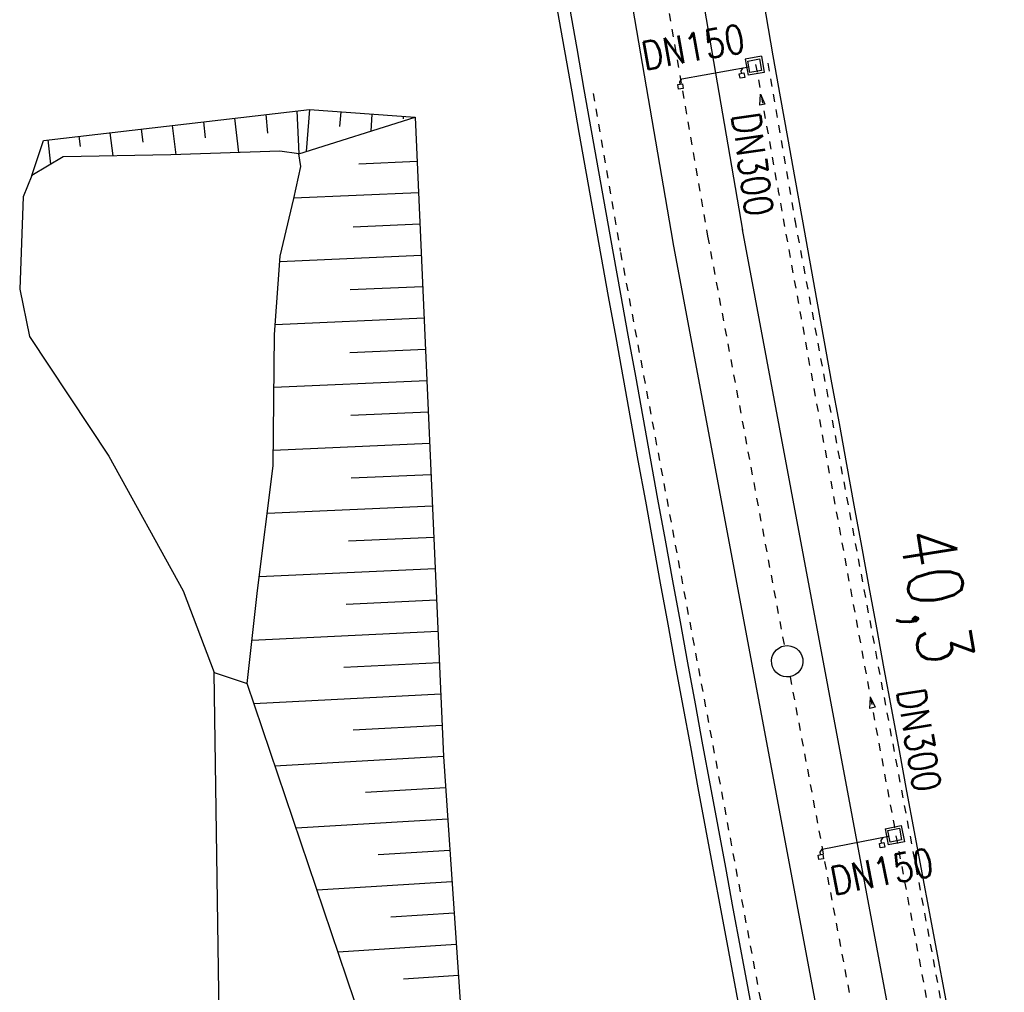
# Model space of a CAD drawing. Extents: x 446577 to 447152, y 443659 to 444842.
# Tile 25 of 41: x 446739 to 446801, y 444438 to 444500. Entities that reach past the tile are written whole.
import ezdxf

# ---------------------------------------------------------------- set-up
doc = ezdxf.new("R2010")
doc.units = 0
doc.header["$LTSCALE"] = 2
doc.header["$MEASUREMENT"] = 0
for name, pattern in [('ACAD_ISO03W100', [0.5, 0.25, -0.25]), ('ACAD_ISO10W100W', [0.5, 0.25, -0.25]), ('AUSGEZOGEN', [0]), ('STRICHLINIEX2', [0.5, 0.25, -0.25])]:
    doc.linetypes.add(name, pattern=pattern)
for name, color, linetype in [('Bahnachse', 7, 'CONTINUOUS'), ('Bestand', 8, 'CONTINUOUS'), ('FBR', 8, 'CONTINUOUS'), ('Gleisachse', 7, 'CONTINUOUS'), ('Ingenieurbauwerke', 15, 'CONTINUOUS'), ('SCHLITZRINNE', 8, 'AUSGEZOGEN')]:
    doc.layers.add(name, color=color, linetype=linetype)
doc.styles.add('ROMANS', font='romans.shx', dxfattribs={"width": 0.8})

msp = doc.modelspace()

# ---------------------------------------------------------------- hatches: boundary and pattern name
at = {"layer": 'SCHLITZRINNE'}
h = msp.add_hatch(dxfattribs=at)
h.set_pattern_fill('_USER', color=256, scale=1.5, angle=45, style=0, pattern_type=0)
h.set_pattern_definition([(322.9886, (446836.6, 444435.4555), (0.9029613, 1.1977733), [])])
edge = h.paths.add_edge_path()
edge.add_arc((443111.832, 443902.605), 3762.708, 8.237949, 8.309741, ccw=False)
edge.add_arc((446520.767, 444396.145), 318.231, 7.99109, 8.23795, ccw=False)
edge.add_arc((253459.124, 417293.726), 195272.941, 7.98719511, 7.99108691, ccw=False)
edge.add_arc((449695.908, 444828.286), 2886.155, 187.987194, 188.019207)
edge.add_arc((478554.213, 448893.922), 32029.442, 188.0192069, 188.0307218)
edge.add_arc((640420.622, 471731.273), 195498.946, 188.0307211, 188.03538189)
edge.add_arc((455274.806, 445594.124), 8517.332, 188.0353819, 188.0971516)
edge.add_arc((489167.9, 450416.106), 42751.721, 188.0971513, 188.1247221)
edge.add_arc((449184.272, 444707.99), 2362.699, 188.124722, 188.49575)
edge.add_arc((449950.357, 444822.425), 3137.283, 188.49575, 188.817734)
edge.add_arc((447543.72, 444449.095), 701.862, 188.817734, 189.303528)
edge.add_arc((451782.27, 445143.452), 4996.911, 189.303528, 189.485594)
edge.add_arc((448740.59, 444635.235), 1913.065, 189.485594, 190.210777)
edge.add_arc((449004.187, 444682.715), 2180.905, 190.210777, 190.889971)
edge.add_arc((448612.493, 444607.358), 1782.027, 190.889971, 191.613703)
edge.add_arc((448466.452, 444577.343), 1632.933, 191.613703, 192.369753)
edge.add_arc((450054.509, 444925.622), 3258.733, 192.369753, 192.712319)
edge.add_arc((448394.443, 444551.135), 1556.951, 192.712319, 193.207918)
edge.add_arc((448423.514, 444557.958), 1586.813, 193.207918, 193.562183)
edge.add_arc((449785.723, 444886.559), 2988.095, 193.562183, 193.820345)
edge.add_arc((448360.45, 444535.942), 1520.33, 193.820345, 194.673969)
edge.add_arc((449045.992, 444715.457), 2228.985, 194.673969, 195.378954)
edge.add_arc((447260.209, 444224.277), 376.885, 195.37895, 195.98013)
edge.add_arc((496192.196, 458236.932), 51275.744, 195.9801271, 196.0316672)
edge.add_arc((447192.225, 444157.103), 293.013, 196.03167, 196.92811)
edge.add_arc((450021.91, 445018.344), 3250.86, 196.928113, 197.197245)
edge.add_arc((443111.832, 443902.605), 3762.208, 8.237949, 8.309741, ccw=False)
edge.add_arc((446520.767, 444396.145), 317.731, 7.99109, 8.23795, ccw=False)
edge.add_arc((253459.124, 417293.726), 195272.441, 7.98719511, 7.99108691, ccw=False)
edge.add_arc((449695.908, 444828.286), 2886.655, 187.987194, 188.006968)
edge.add_line((446834.541, 444446.336), (446835.036, 444446.408))
h = msp.add_hatch(dxfattribs=at)
h.set_pattern_fill('_USER', color=256, scale=1.5, angle=45, style=0, pattern_type=0)
h.set_pattern_definition([(331.9152, (446910.9975, 444074.8353), (0.706167, 1.3233776), [])])
edge = h.paths.add_edge_path()
edge.add_arc((443111.832, 443902.605), 3762.708, 8.237949, 8.309741, ccw=False)
edge.add_arc((446520.767, 444396.145), 318.231, 7.99109, 8.23795, ccw=False)
edge.add_arc((253459.124, 417293.726), 195272.941, 7.98719511, 7.99108691, ccw=False)
edge.add_arc((449695.908, 444828.286), 2886.155, 187.987194, 188.019207)
edge.add_arc((478554.213, 448893.922), 32029.442, 188.0192069, 188.0307218)
edge.add_arc((640420.622, 471731.273), 195498.946, 188.0307211, 188.03538189)
edge.add_arc((455274.806, 445594.124), 8517.332, 188.0353819, 188.0971516)
edge.add_arc((489167.9, 450416.106), 42751.721, 188.0971513, 188.1247221)
edge.add_arc((449184.272, 444707.99), 2362.699, 188.124722, 188.49575)
edge.add_arc((449950.357, 444822.425), 3137.283, 188.49575, 188.817734)
edge.add_arc((447543.72, 444449.095), 701.862, 188.817734, 189.303528)
edge.add_arc((451782.27, 445143.452), 4996.911, 189.303528, 189.485594)
edge.add_arc((448740.59, 444635.235), 1913.065, 189.485594, 190.210777)
edge.add_arc((449004.187, 444682.715), 2180.905, 190.210777, 190.889971)
edge.add_arc((448612.493, 444607.358), 1782.027, 190.889971, 191.613703)
edge.add_arc((448466.452, 444577.343), 1632.933, 191.613703, 192.369753)
edge.add_arc((450054.509, 444925.622), 3258.733, 192.369753, 192.712319)
edge.add_arc((448394.443, 444551.135), 1556.951, 192.712319, 193.207918)
edge.add_arc((448423.514, 444557.958), 1586.813, 193.207918, 193.562183)
edge.add_arc((449785.723, 444886.559), 2988.095, 193.562183, 193.820345)
edge.add_arc((448360.45, 444535.942), 1520.33, 193.820345, 194.673969)
edge.add_arc((449045.992, 444715.457), 2228.985, 194.673969, 195.378954)
edge.add_arc((447260.209, 444224.277), 376.885, 195.37895, 195.98013)
edge.add_arc((496192.196, 458236.932), 51275.744, 195.9801271, 196.0316672)
edge.add_arc((447192.225, 444157.103), 293.013, 196.03167, 196.92811)
edge.add_arc((450021.91, 445018.344), 3250.86, 196.928113, 197.197245)
edge.add_arc((447192.225, 444157.103), 293.513, 196.15125, 196.92811)
edge.add_arc((450021.91, 445018.344), 3251.36, 196.928113, 197.197245)

# ---------------------------------------------------------------- linework, layer by layer
at = {"layer": 'Bahnachse', "linetype": 'ACAD_ISO10W100W'}
for p, q in [((446770.312, 444556.694), (446782.467, 444486.336)), ((446782.467, 444486.336), (446787.357, 444460.197)), ((446787.724, 444458.231), (446793.747, 444426.037))]:
    msp.add_line(p, q, dxfattribs=at)
at = {"layer": 'Bahnachse', "linetype": 'Continuous'}
msp.add_ellipse((446787.541, 444459.214), major_axis=(-0.707, 0.707), ratio=1, start_param=2.514591, end_param=8.797776, dxfattribs=at)
at = {"layer": 'Bestand', "linetype": 'Continuous'}
for p, q in [((446756.275, 444494.317), (446756.394, 444491.571)), ((446757.074, 444494.41), (446756.875, 444491.722)), ((446752.302, 444493.855), (446752.557, 444491.661)), ((446754.288, 444494.086), (446754.406, 444492.908)), ((446756.394, 444491.571), (446763.814, 444493.91)), ((446759.069, 444494.262), (446758.998, 444493.316)), ((446761.063, 444494.114), (446760.982, 444493.017)), ((446763.058, 444493.966), (446763.046, 444493.815)), ((446746.342, 444493.161), (446746.44, 444492.321)), ((446748.328, 444493.392), (446748.546, 444491.52)), ((446750.315, 444493.624), (446750.433, 444492.607)), ((446740.382, 444492.468), (446740.563, 444490.916)), ((446742.369, 444492.699), (446742.443, 444492.057)), ((446744.355, 444492.93), (446744.528, 444491.447)), ((446763.939, 444491.095), (446760.232, 444490.93)), ((446764.028, 444489.097), (446756.078, 444488.744)), ((446764.116, 444487.099), (446759.861, 444486.91)), ((446764.205, 444485.101), (446755.188, 444484.701)), ((446764.294, 444483.103), (446759.665, 444482.897)), ((446764.382, 444481.105), (446754.886, 444480.683)), ((446764.471, 444479.107), (446759.648, 444478.893)), ((446764.56, 444477.109), (446754.804, 444476.676)), ((446764.648, 444475.111), (446759.716, 444474.892)), ((446764.737, 444473.113), (446754.763, 444472.67)), ((446764.826, 444471.115), (446759.726, 444470.888)), ((446764.914, 444469.116), (446754.377, 444468.649)), ((446765.003, 444467.118), (446759.565, 444466.872)), ((446765.092, 444465.12), (446753.874, 444464.593)), ((446765.18, 444463.122), (446759.407, 444462.842)), ((446765.269, 444461.124), (446753.404, 444460.531)), ((446765.358, 444459.126), (446759.266, 444458.812)), ((446751.705, 444410.464), (446751.002, 444458.499)), ((446751.002, 444458.499), (446753.094, 444457.794)), ((446765.446, 444457.128), (446753.534, 444456.496)), ((446765.535, 444455.13), (446759.871, 444454.821)), ((446765.624, 444453.132), (446754.878, 444452.529)), ((446765.759, 444451.137), (446760.654, 444450.843)), ((446765.895, 444449.141), (446756.219, 444448.57)), ((446766.03, 444447.146), (446761.46, 444446.869)), ((446766.165, 444445.151), (446757.559, 444444.616)), ((446766.301, 444443.155), (446762.264, 444442.898)), ((446766.436, 444441.16), (446758.896, 444440.669)), ((446766.571, 444439.164), (446763.067, 444438.932))]:
    msp.add_line(p, q, dxfattribs=at)
for points in [[(446740.114, 444492.437), (446757.074, 444494.41), (446763.814, 444493.91)], [(446763.814, 444493.91), (446765.623, 444453.148), (446767.976, 444418.441), (446767.598, 444407.752), (446771.167, 444401.271), (446773.62, 444397.647), (446783.41, 444372.766), (446785.272, 444363.347)], [(446739.372, 444490.209), (446740.114, 444492.437)], [(446756.394, 444491.571), (446755.179, 444491.754), (446748.23, 444491.509), (446741.37, 444491.395), (446739.372, 444490.209), (446738.822, 444488.831)], [(446783.447, 444362.996), (446781.272, 444371.88), (446771.153, 444398.881), (446769.403, 444401.321), (446764.492, 444406.594), (446764.123, 444412.906), (446762.809, 444421.856), (446763.377, 444427.444), (446753.094, 444457.794), (446753.766, 444463.723), (446754.753, 444471.684), (446754.839, 444480.062), (446755.214, 444485.048), (446756.077, 444488.738), (446756.528, 444490.782), (446756.394, 444491.571)], [(446738.822, 444488.831), (446738.597, 444482.95), (446739.217, 444479.935)], [(446739.217, 444479.935), (446744.274, 444472.3), (446749.024, 444463.712), (446751.002, 444458.499)]]:
    msp.add_lwpolyline(points, dxfattribs=at)
at = {"layer": 'FBR', "flags": 128}
msp.add_lwpolyline([(446835.036, 444446.408, -0.000313), (446835.714, 444441.742, -0.001077), (446835.908, 444440.385, -0.000017), (446837.751, 444427.25, 0.00014), (446837.976, 444425.653, 0.00005), (446838.875, 444419.279, 0.00002), (446841.097, 444403.532, 0.00027), (446842.385, 444394.44, 0.00012), (446845.288, 444374.074, 0.001619), (446847.499, 444358.935, 0.001405), (446850.153, 444341.505, 0.00212), (446851.09, 444335.628, 0.000794), (446853.682, 444319.963, 0.003164), (446857.823, 444296.107, 0.002964), (446862.557, 444270.691, 0.003158), (446866.949, 444248.614, 0.003299), (446871.426, 444227.537, 0.001495), (446875.657, 444208.518, 0.002162), (446878.677, 444195.394, 0.001546), (446880.948, 444185.849, 0.001126)], format="xyb", dxfattribs=at)
at = {"layer": 'Gleisachse', "linetype": 'Continuous'}
for p, q in [((446768.252, 444582.618), (446784.685, 444486.716)), ((446763.816, 444581.858), (446780.25, 444485.956)), ((446784.679, 444486.749), (446795.969, 444426.392)), ((446780.256, 444485.922), (446791.517, 444425.72))]:
    msp.add_line(p, q, dxfattribs=at)
at = {"layer": 'Ingenieurbauwerke', "linetype": 'Continuous'}
for p, q in [((446785.894, 444497.81), (446784.861, 444497.623)), ((446784.861, 444497.623), (446785.047, 444496.59)), ((446785.035, 444497.502), (446785.773, 444497.635)), ((446785.168, 444496.764), (446785.035, 444497.502)), ((446785.773, 444497.635), (446785.906, 444496.897)), ((446785.894, 444497.81), (446786.081, 444496.777)), ((446780.83, 444496.364), (446785.101, 444497.137)), ((446784.602, 444496.87), (446784.734, 444497.064)), ((446784.63, 444496.722), (446784.602, 444496.87)), ((446785.906, 444496.897), (446785.168, 444496.764)), ((446780.693, 444496.174), (446780.83, 444496.364)), ((446784.483, 444496.694), (446784.778, 444496.75)), ((446784.539, 444496.4), (446784.483, 444496.694)), ((446784.834, 444496.456), (446784.539, 444496.4)), ((446784.778, 444496.75), (446784.834, 444496.456)), ((446786.081, 444496.777), (446785.047, 444496.59)), ((446780.568, 444496.002), (446780.864, 444496.05)), ((446780.616, 444495.706), (446780.568, 444496.002)), ((446780.912, 444495.753), (446780.616, 444495.706)), ((446780.716, 444496.026), (446780.693, 444496.174)), ((446780.864, 444496.05), (446780.912, 444495.753)), ((446785.791, 444494.685), (446785.833, 444495.385)), ((446785.833, 444495.385), (446786.122, 444494.752)), ((446786.122, 444494.752), (446785.791, 444494.685)), ((446792.815, 444456.212), (446792.845, 444456.913)), ((446792.845, 444456.913), (446793.145, 444456.285)), ((446793.145, 444456.285), (446792.815, 444456.212)), ((446793.784, 444448.536), (446794.814, 444448.737)), ((446793.784, 444448.536), (446793.984, 444447.506)), ((446793.96, 444448.418), (446794.696, 444448.561)), ((446794.696, 444448.561), (446794.839, 444447.825)), ((446794.814, 444448.737), (446795.015, 444447.706)), ((446789.771, 444447.224), (446794.03, 444448.053)), ((446793.534, 444447.778), (446793.663, 444447.975)), ((446794.103, 444447.682), (446793.96, 444448.418)), ((446789.635, 444447.032), (446789.771, 444447.224)), ((446793.418, 444447.601), (446793.712, 444447.662)), ((446793.479, 444447.307), (446793.418, 444447.601)), ((446793.773, 444447.368), (446793.479, 444447.307)), ((446793.565, 444447.631), (446793.534, 444447.778)), ((446793.712, 444447.662), (446793.773, 444447.368)), ((446795.015, 444447.706), (446793.984, 444447.506)), ((446794.839, 444447.825), (446794.103, 444447.682)), ((446789.513, 444446.858), (446789.809, 444446.91)), ((446789.565, 444446.563), (446789.513, 444446.858)), ((446789.86, 444446.614), (446789.565, 444446.563)), ((446789.661, 444446.884), (446789.635, 444447.032)), ((446789.809, 444446.91), (446789.86, 444446.614))]:
    msp.add_line(p, q, dxfattribs=at)
at = {"layer": 'Ingenieurbauwerke', "linetype": 'STRICHLINIEX2'}
for p, q in [((446786.311, 444497.356), (446788.036, 444487.29)), ((446775.175, 444495.44), (446776.898, 444485.381)), ((446788.021, 444487.374), (446799.311, 444427.017)), ((446776.914, 444485.297), (446788.175, 444425.095))]:
    msp.add_line(p, q, dxfattribs=at)
at = {"layer": 'Ingenieurbauwerke', "linetype": 'Continuous'}
for centre, major_axis, start_param, end_param in [((452989.337, 445600.766), (6201.799, 1108.012), 3.134888, 3.161793), ((452976.726, 445597.221), (6202.026, 1106.737), 3.134877, 3.161846), ((452977.496, 445597.437), (6202.013, 1106.815), 3.134878, 3.161842)]:
    msp.add_ellipse(centre, major_axis=major_axis, ratio=0.999994, start_param=start_param, end_param=end_param, dxfattribs=at)
at = {"layer": 'Ingenieurbauwerke', "linetype": 'ACAD_ISO03W100'}
msp.add_ellipse((452989.337, 445600.766), major_axis=(-1005.921, 6220.373), ratio=1, start_param=1.586501, end_param=1.607368, dxfattribs=at)

# ---------------------------------------------------------------- texts
at = {"layer": 'Bahnachse', "linetype": 'Continuous', "style": 'ROMANS', "oblique": 360, "width": 0.8337}
msp.add_text('40,3', height=3.5, rotation=279.07546, dxfattribs=at).set_placement((446794.676, 444467.445))
at = {"layer": 'Ingenieurbauwerke', "linetype": 'Continuous', "style": 'ROMANS', "oblique": 360, "width": 0.8337}
for s, rotation, p in [('DN150', 10.25123, (446778.446, 444496.914)), ('DN300', 277.83721, (446783.995, 444494.071)), ('DN300', 279.3805, (446794.533, 444457.319)), ('DN150', 11.01953, (446790.501, 444444.291))]:
    msp.add_text(s, height=1.8, rotation=rotation, dxfattribs=at).set_placement(p)

doc.saveas('drawing.dxf')
